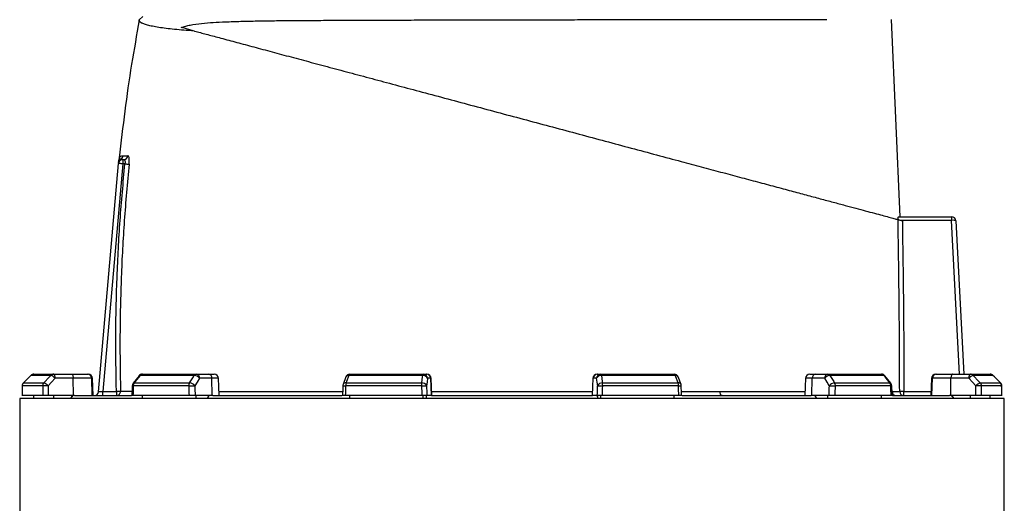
# Model space of a CAD drawing. Header units: millimetres. Extents: x 5407 to 15347, y 2145 to 17923.
# Tile 6 of 7: x 9937 to 13377, y 14021 to 15711. Entities that reach past the tile are written whole.
import ezdxf

# ---------------------------------------------------------------- set-up
doc = ezdxf.new("R2010")
doc.units = ezdxf.units.MM
doc.header["$LTSCALE"] = 5

msp = doc.modelspace()

# ---------------------------------------------------------------- linework, layer by layer
at = {"color": 7, "linetype": 'Continuous', "lineweight": 25}
for p, q in [((10354.6, 15710.3), (10366.9, 15722.6)), ((13013, 15022.6), (12982.3, 15712.2)), ((10212.3, 14411.3), (10282.1, 15208.9)), ((10297, 15207.6), (10227.4, 14412.6)), ((10284.1, 15224.4), (10284.1, 15224.3)), ((10297, 15222.6), (10297, 15207.6)), ((10297, 15222.6), (10300.6, 15222.6)), ((10304.5, 15207.6), (10297, 15207.6)), ((13007.1, 15022.6), (13192.5, 15022.6)), ((13192.5, 15010.1), (13015.9, 15010.1)), ((13192.5, 15022.6), (13192.5, 15010.1)), ((13192.5, 15022.6), (13192.6, 15022.6)), ((13207.6, 15008.4), (13235.7, 14472.6)), ((9975.8, 14468.2), (9949.9, 14442)), ((10045.6, 14468.2), (9976.1, 14468.2)), ((9986.5, 14472.6), (10055.6, 14472.6)), ((10055.6, 14472.6), (10118.7, 14472.6)), ((10123.9, 14458.2), (10060.8, 14458.2)), ((10118.7, 14472.6), (10173.6, 14472.6)), ((10124.6, 14397.6), (10123.9, 14458.2)), ((10188.4, 14458.2), (10123.9, 14458.2)), ((10173.6, 14472.6), (10176.2, 14472.6)), ((10190.5, 14397.6), (10188.4, 14458.2)), ((10193.3, 14397.6), (10191.2, 14458.2)), ((10353.7, 14466.9), (10333, 14440.7)), ((10546.6, 14468.2), (10357.4, 14468.2)), ((10365.4, 14472.6), (10553.5, 14472.6)), ((10553.5, 14472.6), (10596.6, 14472.6)), ((10608.1, 14458.2), (10565, 14458.2)), ((10596.6, 14472.6), (10616.5, 14472.6)), ((10609.7, 14397.6), (10608.1, 14458.2)), ((10633.6, 14397.6), (10631.5, 14458.2)), ((11076.4, 14462.9), (11066.6, 14436.7)), ((11345.1, 14468.2), (11086.9, 14468.2)), ((11090.4, 14472.6), (11347, 14472.6)), ((11347, 14472.6), (11358.6, 14472.6)), ((11358.6, 14472.6), (11359.8, 14472.6)), ((11373.3, 14458.2), (11361.8, 14458.2)), ((11375.4, 14397.6), (11373.3, 14458.2)), ((11376.9, 14397.6), (11374.8, 14458.2)), ((11939.1, 14458.2), (11937, 14397.6)), ((11938.6, 14397.6), (11940.7, 14458.2)), ((11952.5, 14458.2), (11940.7, 14458.2)), ((11954.1, 14472.6), (11955.4, 14472.6)), ((11955.4, 14472.6), (11967.2, 14472.6)), ((11967.2, 14472.6), (12223.6, 14472.6)), ((12227.1, 14468.2), (11969.2, 14468.2)), ((12247.5, 14436.7), (12237.6, 14462.9)), ((12682.5, 14458.2), (12680.4, 14397.6)), ((12697.5, 14472.6), (12717.6, 14472.6)), ((12704.5, 14397.6), (12706.1, 14458.2)), ((12749.4, 14458.2), (12706.1, 14458.2)), ((12717.6, 14472.6), (12760.8, 14472.6)), ((12760.8, 14472.6), (12948.2, 14472.6)), ((12956.3, 14468.2), (12767.7, 14468.2)), ((12980.7, 14440.7), (12960, 14466.9)), ((13122.6, 14458.2), (13120.5, 14397.6)), ((13123.5, 14397.6), (13125.5, 14458.2)), ((13190.4, 14458.2), (13125.5, 14458.2)), ((13137.6, 14472.6), (13140.3, 14472.6)), ((13140.3, 14472.6), (13195.5, 14472.6)), ((13189.7, 14397.6), (13190.4, 14458.2)), ((13253.5, 14458.2), (13190.4, 14458.2)), ((13195.5, 14472.6), (13258.6, 14472.6)), ((13258.6, 14472.6), (13326.9, 14472.6)), ((13337.3, 14468.2), (13268.6, 14468.2)), ((13326.9, 14472.6), (13327.2, 14472.6)), ((13363.5, 14442), (13337.5, 14468.2)), ((13363.9, 14442), (13337.9, 14468.2)), ((10017.2, 14431.4), (9945.8, 14431.4)), ((9950.1, 14442), (10021.3, 14442)), ((10527.7, 14431.4), (10333.4, 14431.4)), ((10336.7, 14442), (10530.5, 14442)), ((11340.7, 14431.4), (11075.7, 14431.4)), ((11077.1, 14442), (11341.5, 14442)), ((11972.9, 14442), (12237, 14442)), ((12238.5, 14431.4), (11973.7, 14431.4)), ((12783.9, 14442), (12977, 14442)), ((12980.4, 14431.4), (12786.8, 14431.4)), ((13293, 14442), (13363.3, 14442)), ((13367.7, 14431.4), (13297.1, 14431.4)), ((9936.9, 14387.6), (9936.9, 6812.6)), ((13376.9, 14387.6), (9936.9, 14387.6)), ((10017.6, 14397.6), (9945.5, 14397.6)), ((9986.5, 14387.6), (9986.5, 14397.6)), ((10124.6, 14397.6), (10036.9, 14397.6)), ((10055.6, 14387.6), (10055.6, 14397.6)), ((10118.7, 14393.7), (10113, 14387.6)), ((10122.3, 14397.6), (10118.7, 14393.7)), ((10118.7, 14393.7), (10118.7, 14397.6)), ((10128.1, 14397.6), (10124.6, 14397.6)), ((10128.1, 14397.6), (10327.2, 14397.6)), ((10227.4, 14412.6), (10274.7, 14412.6)), ((10227.4, 14397.6), (10227.4, 14412.6)), ((10274.7, 14412.6), (10274.7, 14397.6)), ((10528.6, 14397.6), (10332.6, 14397.6)), ((10365.4, 14387.6), (10365.4, 14397.6)), ((10609.7, 14397.6), (10549.8, 14397.6)), ((10553.5, 14387.6), (10553.5, 14397.6)), ((10592.7, 14387.6), (10596.6, 14393.7)), ((10596.6, 14393.7), (10599, 14397.6)), ((10596.6, 14393.7), (10596.6, 14397.6)), ((10612.1, 14397.6), (10609.7, 14397.6)), ((10612.1, 14397.6), (11062.9, 14397.6)), ((11341.9, 14397.6), (11074.5, 14397.6)), ((11090.4, 14387.6), (11090.4, 14397.6)), ((11347, 14387.6), (11347, 14397.6)), ((11357.5, 14387.6), (11358.6, 14393.7)), ((11358.6, 14393.7), (11358.6, 14397.6)), ((11358.6, 14393.7), (11359.1, 14397.6)), ((11375.4, 14397.6), (11359.4, 14397.6)), ((11376, 14397.6), (11375.4, 14397.6)), ((11376, 14397.6), (11937.9, 14397.6)), ((11938.6, 14397.6), (11937.9, 14397.6)), ((11955, 14397.6), (11938.6, 14397.6)), ((11954.8, 14397.6), (11955.4, 14393.3)), ((11955.4, 14393.3), (11955.4, 14397.6)), ((11955.4, 14393.3), (11956.4, 14387.6)), ((11967.2, 14387.6), (11967.2, 14397.6)), ((12239.6, 14397.6), (11972.5, 14397.6)), ((12223.6, 14387.6), (12223.6, 14397.6)), ((12251.5, 14397.6), (12701.8, 14397.6)), ((12704.5, 14397.6), (12701.8, 14397.6)), ((12764.6, 14397.6), (12704.5, 14397.6)), ((12714.9, 14397.6), (12717.6, 14393.3)), ((12717.6, 14393.3), (12717.6, 14397.6)), ((12717.6, 14393.3), (12721.2, 14387.6)), ((12760.8, 14387.6), (12760.8, 14397.6)), ((12981.1, 14397.6), (12785.9, 14397.6)), ((12948.2, 14387.6), (12948.2, 14397.6)), ((12986.8, 14397.6), (13185.7, 14397.6)), ((13026.3, 14397.6), (13026.3, 14412.6)), ((13189.7, 14397.6), (13185.7, 14397.6)), ((13277.5, 14397.6), (13189.7, 14397.6)), ((13191.5, 14397.6), (13195.5, 14393.3)), ((13195.5, 14393.3), (13195.5, 14397.6)), ((13195.5, 14393.3), (13200.8, 14387.6)), ((13258.6, 14387.6), (13258.6, 14397.6)), ((13367.9, 14397.6), (13296.7, 14397.6)), ((13326.9, 14387.6), (13326.9, 14397.6)), ((13327.2, 14387.6), (13327.2, 14397.6)), ((13376.9, 6812.6), (13376.9, 14387.6))]:
    msp.add_line(p, q, dxfattribs=at)
at = {"color": 8, "linetype": 'Continuous', "lineweight": 25}
for p, q in [((13220.7, 14472.6), (13192.5, 15010.1)), ((9975.8, 14468.2), (9976.1, 14468.2)), ((10191.2, 14458.2), (10188.4, 14458.2)), ((10631.5, 14458.2), (10608.1, 14458.2)), ((11374.8, 14458.2), (11373.3, 14458.2)), ((11940.7, 14458.2), (11939.1, 14458.2)), ((12706.1, 14458.2), (12682.5, 14458.2)), ((13125.5, 14458.2), (13122.6, 14458.2)), ((13327.3, 14472.6), (13327.2, 14472.6)), ((13337.3, 14468.2), (13337.6, 14468.2)), ((9945.5, 14431.5), (9945.8, 14431.4)), ((9949.9, 14442), (9950.1, 14442)), ((13363.3, 14442), (13363.6, 14442)), ((13367.7, 14431.4), (13367.9, 14431.5)), ((13026.3, 14412.6), (13121.1, 14412.6))]:
    msp.add_line(p, q, dxfattribs=at)
at = {"color": 7, "linetype": 'Continuous', "lineweight": 25, "flags": 128}
for points in [[(10547.9, 15671.4), (10531.5, 15675.8), (10515.7, 15680.1), (10500.7, 15684.1)], [(10297, 15207.6), (10294.1, 15207.9), (10291.3, 15208.1), (10288.7, 15208.4), (10286.4, 15208.6), (10284.6, 15208.7), (10283.2, 15208.8), (10282.3, 15208.9), (10282.1, 15208.9)], [(10304.5, 15207.6), (10307, 15207.4), (10309.4, 15207.1), (10311.6, 15206.9), (10313.7, 15206.7), (10315.5, 15206.5), (10317, 15206.4), (10318.2, 15206.3), (10319, 15206.2)], [(13193.3, 15010.2), (13192.9, 15010.1), (13192.5, 15010.1)], [(9976.1, 14468.2), (9955, 14447), (9950.1, 14442)], [(10021.3, 14442), (10041, 14463.2), (10045.6, 14468.2)], [(10060.8, 14458.2), (10048.4, 14444.8), (10036.5, 14431.9)], [(10060.8, 14458.2), (10060.7, 14461), (10060.3, 14463.7), (10059.9, 14466.2), (10059.2, 14468.4), (10058.4, 14470.2), (10057.6, 14471.5), (10056.6, 14472.4), (10055.6, 14472.6)], [(10118.7, 14472.6), (10119.7, 14472.4), (10120.6, 14471.5), (10121.5, 14470.2), (10122.3, 14468.4), (10122.9, 14466.2), (10123.4, 14463.7), (10123.7, 14461), (10123.9, 14458.2)], [(10357.4, 14468.2), (10340.7, 14447), (10336.7, 14442)], [(10530.5, 14442), (10543.6, 14463.2), (10546.6, 14468.2)], [(10565, 14458.2), (10556.8, 14444.8), (10548.9, 14431.9)], [(11086.9, 14468.2), (11079, 14447), (11077.1, 14442)], [(11341.5, 14442), (11344.4, 14463.2), (11345.1, 14468.2)], [(11345.1, 14468.2), (11345.3, 14469.2), (11345.5, 14470.1), (11345.7, 14470.9), (11346, 14471.5), (11346.2, 14472), (11346.5, 14472.3), (11346.8, 14472.6), (11347, 14472.6)], [(11361.8, 14458.2), (11359.9, 14444.8), (11358.2, 14431.9)], [(11956.2, 14431.9), (11954.3, 14444.8), (11952.5, 14458.2)], [(11969.2, 14468.2), (11969, 14469.2), (11968.7, 14470.1), (11968.5, 14470.9), (11968.3, 14471.5), (11968, 14472), (11967.8, 14472.3), (11967.5, 14472.6), (11967.2, 14472.6)], [(11969.2, 14468.2), (11972.1, 14447), (11972.9, 14442)], [(12237, 14442), (12229, 14463.2), (12227.1, 14468.2)], [(12765.5, 14431.9), (12757.6, 14444.8), (12749.4, 14458.2)], [(12767.7, 14468.2), (12780.8, 14447), (12783.9, 14442)], [(12977, 14442), (12960.3, 14463.2), (12956.3, 14468.2)], [(13195.5, 14472.6), (13194.5, 14472.4), (13193.6, 14471.5), (13192.7, 14470.2), (13191.9, 14468.4), (13191.3, 14466.2), (13190.8, 14463.7), (13190.5, 14461), (13190.4, 14458.2)], [(13253.5, 14458.2), (13253.7, 14461), (13254, 14463.7), (13254.4, 14466.2), (13255.1, 14468.4), (13255.8, 14470.2), (13256.7, 14471.5), (13257.7, 14472.4), (13258.6, 14472.6)], [(13277.9, 14431.9), (13266, 14444.8), (13253.5, 14458.2)], [(13268.6, 14468.2), (13288.3, 14447), (13293, 14442)], [(13363.3, 14442), (13342.3, 14463.2), (13337.3, 14468.2)], [(9945.5, 14431.5), (9945.5, 14422.9), (9945.3, 14397)], [(10329.8, 14431.8), (10329.6, 14423.1), (10329, 14397.2)], [(10527.7, 14431.4), (10530.1, 14431.5), (10532.8, 14431.6), (10535.7, 14431.7), (10538.7, 14431.8), (10541.6, 14431.9), (10544.3, 14431.9), (10546.8, 14431.9), (10548.9, 14431.9)], [(11065.7, 14431.9), (11065.4, 14423.3), (11064.5, 14397.4)], [(11340.7, 14431.4), (11343.7, 14431.5), (11346.6, 14431.6), (11349.4, 14431.7), (11352, 14431.8), (11354.2, 14431.9), (11356.1, 14431.9), (11357.4, 14431.9), (11358.2, 14431.9)], [(11956.2, 14431.9), (11957, 14431.9), (11958.3, 14431.9), (11960.1, 14431.9), (11962.4, 14431.8), (11965, 14431.7), (11967.8, 14431.6), (11970.7, 14431.5), (11973.7, 14431.4)], [(12249.5, 14397.4), (12249.3, 14406), (12248.4, 14431.9)], [(12765.5, 14431.9), (12767.7, 14431.9), (12770.1, 14431.9), (12772.9, 14431.9), (12775.8, 14431.8), (12778.7, 14431.7), (12781.6, 14431.6), (12784.3, 14431.5), (12786.8, 14431.4)], [(12984.7, 14397.2), (12984.5, 14405.9), (12983.9, 14431.8)], [(13368.1, 14397), (13368.1, 14405.6), (13367.9, 14431.5)], [(13368.4, 14397), (13368.4, 14405.6), (13368.2, 14431.5)], [(10212.3, 14411.3), (10212.6, 14411.4), (10213.4, 14411.4), (10214.8, 14411.5), (10216.7, 14411.7), (10219, 14411.9), (10221.6, 14412.1), (10224.5, 14412.4), (10227.4, 14412.6)], [(10274.7, 14412.6), (10277.2, 14412.7), (10279.7, 14412.8), (10282, 14412.8), (10284.1, 14412.9), (10285.9, 14412.9), (10287.4, 14413), (10288.6, 14413), (10289.4, 14413)], [(12391.1, 14397.6), (12389.6, 14397.9), (12388.2, 14398.7), (12386.9, 14399.9), (12385.8, 14401.6), (12384.8, 14403.7), (12384.1, 14406.1), (12383.6, 14408.8), (12383.3, 14411.5)], [(13026.3, 14412.6), (13023.5, 14412.6), (13020.8, 14412.6), (13018.3, 14412.6), (13016.1, 14412.6), (13014.3, 14412.5), (13012.8, 14412.5), (13011.8, 14412.5), (13011.3, 14412.5)]]:
    msp.add_lwpolyline(points, dxfattribs=at)
at = {"color": 8, "linetype": 'Continuous', "lineweight": 25, "flags": 128}
for points in [[(13363.9, 14441.6), (13363.9, 14441.9), (13363.9, 14442)], [(13367.9, 14431.6), (13368.2, 14431.5), (13368.2, 14431.5)]]:
    msp.add_lwpolyline(points, dxfattribs=at)
at = {"color": 7, "linetype": 'Continuous', "lineweight": 25}
for centre, radius, start, end in [((10297, 15207.6), 15, 90, 175), ((10297.3, 15211.2), 14.9, 117.8094, 174.9731), ((10298, 15218.9), 15, 158.5299, 174.9873), ((10283.1, 15237.6), 15, 298.5941, 354.2344), ((10300.5, 15237.4), 14.8, 270.5861, 354.8854), ((13133.2, 15013.3), 60.1, 357.0434, 8.9563), ((13192.6, 15007.6), 15, 3, 90), ((9986.5, 14457.6), 15, 90, 135.26), ((9986.5, 14458), 14.6, 90.0944, 135.606), ((10055.7, 14458.9), 13.7, 90.3305, 137.1409), ((10037.4, 14439.4), 30, 38.6806, 74.0018), ((10173.5, 14457.7), 14.9, 1.584, 89.6146), ((10176.2, 14457.6), 15, 2, 90), ((10365.4, 14457.6), 15, 90, 141.7725), ((10365.8, 14462.4), 10.3, 92.0286, 145.1932), ((10554.1, 14464.2), 8.5, 93.9212, 151.2515), ((10545.6, 14444.6), 23.6, 34.9093, 87.575), ((10551.6, 14459.3), 13.5, 355.1131, 81.8126), ((10594.7, 14459.3), 13.5, 355.1137, 81.8121), ((10616.5, 14457.6), 15, 2, 90), ((11090.4, 14457.6), 15, 90, 159.5258), ((11092.2, 14467.6), 5.3, 109.1361, 173.3815), ((11346.9, 14452.3), 16, 21.41, 96.2862), ((11346.9, 14457.8), 14.9, 1.5536, 89.5856), ((11358.5, 14457.8), 14.9, 1.5537, 89.5856), ((11359.8, 14457.6), 15, 2, 90), ((11954.1, 14457.6), 15, 90, 178), ((11955.6, 14457.8), 14.9, 90.4311, 178.464), ((11967.3, 14457.8), 14.9, 90.4311, 178.464), ((11967.4, 14452.2), 16.1, 83.7713, 158.4516), ((12223.6, 14457.6), 15, 20.6328, 90), ((12221.8, 14467.6), 5.31, 6.8602, 71.1599), ((12697.5, 14457.6), 15, 90, 178), ((12719.5, 14459.3), 13.5, 98.2847, 184.9488), ((12762.8, 14459.3), 13.5, 98.2852, 184.9483), ((12768.8, 14444.6), 23.7, 92.4861, 145.0435), ((12760.2, 14464.1), 8.54, 28.9008, 86.1339), ((12948.2, 14457.6), 15, 38.3015, 90), ((12947.9, 14462.4), 10.3, 34.9167, 88.0011), ((13137.6, 14457.6), 15, 90, 178), ((13140.4, 14457.7), 14.9, 90.4015, 178.4322), ((13277, 14439.4), 30.1, 106.1379, 141.3053), ((13258.6, 14458.9), 13.8, 42.9021, 89.6776), ((13326.9, 14457.6), 15, 44.7537, 90), ((13326.9, 14458), 14.6, 44.4162, 89.9092), ((13327.2, 14457.6), 15, 44.74, 90), ((9960.5, 14431.4), 15, 135.2608, 179.6336), ((9960.9, 14431.4), 15.1, 135.6016, 180.0854), ((10032.7, 14431.5), 15.5, 137.105, 180.2726), ((10034.2, 14161), 270.9, 89.5172, 93.5963), ((10013.1, 14413.2), 30, 38.6886, 73.988), ((10344.8, 14431.4), 15, 141.7733, 178.6994), ((10351, 14431.7), 17.6, 144.1676, 180.891), ((10547.5, 14431.8), 19.8, 148.8796, 181.0913), ((10529.5, 14418.4), 23.6, 34.9134, 87.5596), ((11080.7, 14431.4), 15, 159.5263, 178.114), ((11110.7, 14432), 35, 163.3505, 180.9444), ((11403.9, 14432), 63.2, 170.9144, 180.5689), ((11343.3, 14426.1), 16, 21.4084, 96.2697), ((11971.1, 14426), 16.1, 83.7879, 158.453), ((11911.6, 14432), 62.1, 359.4208, 9.2536), ((12203.8, 14432), 34.7, 359.0496, 16.8052), ((12233.4, 14431.4), 15, 1.8837, 20.6323), ((12784.9, 14418.4), 23.7, 92.5013, 145.0397), ((12767, 14431.8), 19.7, 358.9112, 31.232), ((12962.8, 14431.7), 17.6, 359.1136, 35.923), ((12968.9, 14431.4), 15, 1.2954, 38.3008), ((13301.3, 14413.1), 30.1, 106.1515, 141.2965), ((13280.2, 14162.8), 269.2, 86.391, 90.4905), ((13281.7, 14431.5), 15.5, 359.7325, 42.9361), ((13352.5, 14431.4), 15.1, 359.9185, 44.4194), ((13352.9, 14431.4), 15, 0.3597, 44.7529), ((13353.2, 14431.4), 15, 0.3664, 44.7392), ((10197.3, 14412.6), 15, 270, 355), ((10274.5, 14412.5), 14.8, 270.7161, 2.0886), ((12999.5, 14412.5), 14.9, 181.3712, 269.4876), ((13026.3, 14412.6), 15, 180.3669, 269.9078)]:
    msp.add_arc(centre, radius, start, end, dxfattribs=at)
at = {"color": 8, "linetype": 'Continuous', "lineweight": 25}
for centre, radius, start, end in [((10356.8, 14464), 4.3, 82.1531, 137.0174), ((11085.4, 14458.2), 10.2, 81.5976, 152.4572), ((12228.6, 14458.2), 10.2, 27.6205, 98.4207), ((12956.9, 14464), 4.26, 43.0069, 97.8869), ((10333.1, 14447.7), 16.2, 258.1991, 270.9767), ((10336.2, 14437.8), 4.29, 82.1797, 136.9879), ((11080.4, 14629), 197.6, 265.7225, 268.6252), ((11075.6, 14431.9), 10.2, 81.6245, 152.3672), ((12238.5, 14432), 10.2, 27.7402, 98.3899), ((12237.1, 14559.4), 128, 270.6096, 275.07), ((12977.6, 14437.8), 4.25, 43.0603, 97.8516), ((12980.7, 14447.3), 15.9, 268.9558, 281.9302)]:
    msp.add_arc(centre, radius, start, end, dxfattribs=at)
at = {"color": 7, "linetype": 'Continuous', "lineweight": 25}
for centre, major_axis, ratio, start_param, end_param in [((13192.6, 15007.6), (15, 0.8), 0.166667, 0, 1.518436), ((11646.5, 14042.8), (303.7, 49111.2), 0.034679, 1.563098, 1.563786), ((11646.5, 14042.8), (-595.1, 49111.2), 0.033076, 1.562483, 1.563171), ((11651.7, 14043.4), (-589.9, 49111.2), 0.03279, 1.56249, 1.563189), ((11647.9, 14042.8), (1115.1, 49111.2), 0.026932, 1.563495, 1.564183), ((11647.9, 14042.8), (-1327.8, 49111.2), 0.022581, 1.562273, 1.562961), ((11659.4, 14043.4), (-1316.3, 49111.2), 0.022385, 1.562284, 1.562982), ((11651.7, 14042.8), (1626.9, 49111.2), 0.011979, 1.563281, 1.563969), ((11651.7, 14042.8), (-1704.3, 49111.2), 0.006051, 1.562674, 1.563362), ((11666.5, 14043.4), (-1689.5, 49111.2), 0.005998, 1.562677, 1.563376), ((11642.1, 14043.4), (1688.5, 49111.2), 0.006115, 4.719813, 4.720512), ((11656.9, 14042.8), (1703.3, 49111.2), 0.006169, 4.719828, 4.720516), ((11656.9, 14042.8), (-1624.9, 49111.2), 0.012091, 4.719214, 4.719902), ((11650.6, 14043.4), (1312.6, 49111.2), 0.022476, 4.720204, 4.720902), ((11662.1, 14042.8), (1324, 49111.2), 0.022672, 4.720225, 4.720913), ((11662.1, 14042.8), (-1110.6, 49111.2), 0.02701, 4.719003, 4.719691), ((11660.7, 14043.4), (584.5, 49111.2), 0.03283, 4.719994, 4.720692), ((11665.8, 14042.8), (589.6, 49111.2), 0.033117, 4.720011, 4.720699), ((11665.8, 14042.8), (-297.9, 49111.2), 0.0347, 4.719403, 4.720091)]:
    msp.add_ellipse(centre, major_axis=major_axis, ratio=ratio, start_param=start_param, end_param=end_param, dxfattribs=at)
for points, knots in [([(10354.7, 15710.3), (10345.4, 15658.7), (10326.5, 15552.9), (10303.2, 15392.2), (10291, 15283), (10284.9, 15228.4)], [0, 0, 0, 0, 0.323091, 0.662083, 1, 1, 1, 1]), ([(10547.9, 15671.4), (10547.4, 15671.5), (10534.2, 15672.4), (10509.7, 15674.3), (10477.1, 15677.3), (10447.9, 15680.6), (10422.3, 15684.1), (10400.5, 15688), (10382.9, 15692.1), (10369.5, 15696.3), (10360.3, 15700.8), (10354.8, 15705.5), (10354.6, 15708.7), (10354.6, 15710.3)], [0, 0, 0, 0, 0.004301, 0.102556, 0.200887, 0.299141, 0.400327, 0.501599, 0.602786, 0.701453, 0.80012, 0.90006, 1, 1, 1, 1]), ([(10500.7, 15684.1), (10506.1, 15685.9), (10517, 15689.4), (10540.6, 15694.3), (10572.4, 15698.9), (10613, 15701.9), (10658.2, 15703.9), (10709.2, 15705.8), (10766.3, 15707), (10826.4, 15707.8), (10889.2, 15708.4), (10955.1, 15708.8), (11024.2, 15709.2), (11096.2, 15709.5), (11170.5, 15709.8), (11246.6, 15710), (11324.2, 15710.2), (11406, 15710.4), (11491.9, 15710.6), (11581.9, 15710.8), (11672.4, 15711), (11762.9, 15711.1), (11852.5, 15711.3), (11941.2, 15711.4), (12028.5, 15711.5), (12114.4, 15711.6), (12198.2, 15711.8), (12279.4, 15711.9), (12357.8, 15712), (12433.2, 15712.1), (12505.2, 15712.1), (12573.5, 15712.2), (12638.5, 15712.3), (12700.3, 15712.3), (12737.7, 15712.4), (12756.4, 15712.4)], [0, 0, 0, 0, 0.009249, 0.018511, 0.04311, 0.067725, 0.092331, 0.122106, 0.15195, 0.181809, 0.211636, 0.241397, 0.27175, 0.302214, 0.332735, 0.363254, 0.393716, 0.424067, 0.457887, 0.491824, 0.525801, 0.559738, 0.593557, 0.627122, 0.660803, 0.694522, 0.728202, 0.761768, 0.795279, 0.828904, 0.862569, 0.896194, 0.929705, 0.964853, 1, 1, 1, 1]), ([(10547.9, 15671.4), (10561.3, 15667.8), (10588.1, 15660.7), (10634.9, 15648.1), (10687.5, 15634), (10746.8, 15618.2), (10809.8, 15601.3), (10876.3, 15583.4), (10946.6, 15564.6), (11020.5, 15544.8), (11097.9, 15524.1), (11177.7, 15502.7), (11259.4, 15480.8), (11344.4, 15458), (11432.4, 15434.5), (11523.3, 15410.1), (11615, 15385.5), (11706.9, 15360.9), (11799.1, 15336.2), (11891.3, 15311.5), (11983.1, 15286.9), (12073.6, 15262.6), (12162.3, 15238.9), (12243.8, 15217), (12318.2, 15197.1), (12386.1, 15178.9), (12451.8, 15161.3), (12515.1, 15144.3), (12575.5, 15128.2), (12632.3, 15112.9), (12685.1, 15098.8), (12734.1, 15085.7), (12779.5, 15073.5), (12821, 15062.4), (12858.6, 15052.3), (12892.8, 15043.1), (12923.6, 15034.9), (12951, 15027.5), (12973.9, 15021.4), (12992, 15016.5), (13001.4, 15014), (13005.2, 15013), (13005.6, 15012.9)], [0, 0, 0, 0, 0.02258, 0.045159, 0.070938, 0.096799, 0.122692, 0.148559, 0.174342, 0.200844, 0.227426, 0.254038, 0.280626, 0.307132, 0.335211, 0.363383, 0.391585, 0.419755, 0.447831, 0.476364, 0.504994, 0.533658, 0.562291, 0.590825, 0.614505, 0.638267, 0.662065, 0.685853, 0.709594, 0.73326, 0.756328, 0.779486, 0.80269, 0.825897, 0.849059, 0.872131, 0.897045, 0.922026, 0.947022, 0.971989, 0.99689, 1, 1, 1, 1]), ([(10274.7, 14412.6), (10273.6, 14479.2), (10271.4, 14612.3), (10276.2, 14811.5), (10286.4, 15010.1), (10298.5, 15141.8), (10304.5, 15207.6)], [0, 0, 0, 0, 0.250737, 0.501724, 0.750741, 1, 1, 1, 1]), ([(10282.4, 15212.5), (10282.5, 15213.7), (10282.7, 15216), (10282.9, 15218.3), (10283, 15220.2), (10283, 15220), (10283, 15220)], [0, 0, 0, 0, 0.281589, 0.570848, 0.850152, 1, 1, 1, 1]), ([(10284.8, 15228.4), (10284.8, 15227.9), (10284.7, 15226.7), (10284.3, 15225.3), (10284.1, 15224.6), (10284, 15224.4)], [0, 0, 0, 0, 0.36673, 0.866869, 1, 1, 1, 1]), ([(10319, 15206.2), (10313, 15140.5), (10301, 15009.1), (10291.4, 14824.4), (10287.4, 14665.6), (10286.9, 14532.8), (10288.5, 14452.9), (10289.4, 14413)], [0, 0, 0, 0, 0.249017, 0.498276, 0.698399, 0.849171, 1, 1, 1, 1]), ([(10290.3, 15224.4), (10290.8, 15224.1), (10292.6, 15223.1), (10295.1, 15222.8), (10297, 15222.6)], [0, 0, 0, 0, 0.26599, 1, 1, 1, 1]), ([(10298, 15236.1), (10300.4, 15236.1), (10305.2, 15236.1), (10311.9, 15236.1), (10315.2, 15236.1)], [0, 0, 0, 0, 0.499638, 1, 1, 1, 1]), ([(10300.6, 15222.6), (10301.3, 15222.5), (10302.7, 15222.1), (10304.3, 15219.5), (10305.1, 15215.7), (10305.1, 15211.4), (10304.7, 15208.7), (10304.5, 15207.6)], [0, 0, 0, 0, 0.226144, 0.44718, 0.658802, 0.863145, 1, 1, 1, 1]), ([(10319, 15206.2), (10319.2, 15208.4), (10319.6, 15213.8), (10319.6, 15222.2), (10318.9, 15229.9), (10317.3, 15235.1), (10315.9, 15235.8), (10315.2, 15236.1)], [0, 0, 0, 0, 0.13951, 0.349195, 0.563814, 0.782196, 1, 1, 1, 1]), ([(13011.3, 14412.5), (13011, 14510), (13010.3, 14710.2), (13007.2, 14910.3), (13005.6, 15012.9)], [0, 0, 0, 0, 0.487254, 1, 1, 1, 1]), ([(13005.6, 15012.9), (13005.9, 15012.8), (13006.6, 15012.6), (13009.6, 15011.8), (13013.6, 15010.8), (13017.5, 15009.7), (13019.9, 15009.1), (13020.6, 15008.9)], [0, 0, 0, 0, 0.221698, 0.443201, 0.669685, 0.905148, 1, 1, 1, 1]), ([(13006.2, 15012.7), (13006.2, 15014.1), (13006.2, 15016.8), (13006.3, 15019.9), (13006.6, 15022.2), (13006.9, 15022.5), (13007.1, 15022.6)], [0, 0, 0, 0, 0.245732, 0.491448, 0.737582, 1, 1, 1, 1]), ([(13020.6, 15008.9), (13022.1, 14907.6), (13025.2, 14708.9), (13025.9, 14510.1), (13026.3, 14412.6)], [0, 0, 0, 0, 0.509444, 1, 1, 1, 1]), ([(10036.9, 14397.6), (10035.2, 14397.6), (10032, 14397.6), (10026.9, 14397.6), (10022.4, 14397.6), (10019.2, 14397.6), (10018.1, 14397.6), (10017.6, 14397.6)], [0, 0, 0, 0, 0.21355, 0.427096, 0.640702, 0.854433, 1, 1, 1, 1]), ([(10332.6, 14397.6), (10331.7, 14397.6), (10329.8, 14397.6), (10328.8, 14397.6), (10329.1, 14397.6), (10329.1, 14397.6)], [0, 0, 0, 0, 0.477359, 0.954723, 1, 1, 1, 1]), ([(10549.8, 14397.6), (10548.6, 14397.6), (10546.2, 14397.6), (10541.3, 14397.6), (10536.2, 14397.6), (10531.8, 14397.6), (10529.5, 14397.6), (10528.6, 14397.6)], [0, 0, 0, 0, 0.213549, 0.427097, 0.640704, 0.854432, 1, 1, 1, 1]), ([(11074.5, 14397.6), (11073, 14397.6), (11069.9, 14397.6), (11066.6, 14397.6), (11064.7, 14397.6), (11064.7, 14397.6), (11064.7, 14397.6)], [0, 0, 0, 0, 0.274237, 0.548473, 0.822642, 1, 1, 1, 1]), ([(11359.4, 14397.6), (11358.9, 14397.6), (11358, 14397.6), (11354.7, 14397.6), (11350.3, 14397.6), (11345.8, 14397.6), (11343, 14397.6), (11341.9, 14397.6)], [0, 0, 0, 0, 0.21355, 0.427096, 0.640704, 0.854432, 1, 1, 1, 1]), ([(11972.5, 14397.6), (11970.8, 14397.6), (11967.4, 14397.6), (11962.5, 14397.6), (11958.5, 14397.6), (11955.9, 14397.6), (11955.2, 14397.6), (11955, 14397.6)], [0, 0, 0, 0, 0.213876, 0.427756, 0.641571, 0.855269, 1, 1, 1, 1]), ([(12249.5, 14397.6), (12249.4, 14397.6), (12249.1, 14397.6), (12246.6, 14397.6), (12243.2, 14397.6), (12240.6, 14397.6), (12239.6, 14397.6)], [0, 0, 0, 0, 0.263672, 0.538211, 0.812909, 1, 1, 1, 1]), ([(12785.9, 14397.6), (12784.5, 14397.6), (12781.7, 14397.6), (12776.6, 14397.6), (12771.5, 14397.6), (12767.4, 14397.6), (12765.4, 14397.6), (12764.6, 14397.6)], [0, 0, 0, 0, 0.213877, 0.427756, 0.641575, 0.85527, 1, 1, 1, 1]), ([(12984.5, 14397.6), (12984.6, 14397.6), (12984.7, 14397.6), (12983.5, 14397.6), (12981.8, 14397.6), (12981.1, 14397.6)], [0, 0, 0, 0, 0.194961, 0.67384, 1, 1, 1, 1]), ([(12984.6, 14412.1), (12990.8, 14412.2), (13002.4, 14412.3), (13008.5, 14412.4), (13011.3, 14412.5)], [0, 0, 0, 0, 0.537274, 1, 1, 1, 1]), ([(13296.7, 14397.6), (13296, 14397.6), (13294.6, 14397.6), (13290.6, 14397.6), (13285.9, 14397.6), (13281.3, 14397.6), (13278.6, 14397.6), (13277.5, 14397.6)], [0, 0, 0, 0, 0.213877, 0.427753, 0.641576, 0.855266, 1, 1, 1, 1])]:
    msp.add_open_spline(points, degree=3, knots=knots, dxfattribs=at)
at = {"color": 8, "linetype": 'Continuous', "lineweight": 25}
for points, knots in [([(10284.1, 15224.3), (10284.1, 15224.3), (10283.7, 15224), (10285.5, 15226), (10288.7, 15224.9), (10290.3, 15224.4)], [0, 0, 0, 0, 0.07542, 0.537788, 1, 1, 1, 1]), ([(10285.1, 15228.4), (10285, 15228.3), (10284.8, 15227.8), (10285.8, 15229.7), (10288, 15232.5), (10292, 15235.4), (10296.4, 15235.9), (10298, 15236.1)], [0, 0, 0, 0, 0.08429, 0.261318, 0.438385, 0.793343, 1, 1, 1, 1]), ([(10289.4, 14413), (10293.5, 14413), (10301.7, 14413), (10315.1, 14412.9), (10325.1, 14412.9), (10329.4, 14412.9)], [0, 0, 0, 0, 0.3632006, 0.726945, 1, 1, 1, 1]), ([(10633.1, 14412.1), (10637, 14412.1), (10657.1, 14412.1), (10696.3, 14412), (10750.9, 14412), (10809.4, 14411.9), (10871.4, 14411.8), (10937, 14411.7), (11001.4, 14411.7), (11044.9, 14411.7), (11065, 14411.6)], [0, 0, 0, 0, 0.032347, 0.167835, 0.304813, 0.441791, 0.586378, 0.731077, 0.875664, 1, 1, 1, 1]), ([(11376.5, 14411.5), (11401.8, 14411.5), (11453.2, 14411.5), (11531.8, 14411.5), (11611.6, 14411.5), (11690.8, 14411.5), (11769.2, 14411.5), (11846.3, 14411.5), (11902.5, 14411.5), (11932.6, 14411.5), (11937.5, 14411.5)], [0, 0, 0, 0, 0.136642, 0.278121, 0.419714, 0.561191, 0.698556, 0.836026, 0.973391, 1, 1, 1, 1]), ([(12249.1, 14411.5), (12262.8, 14411.5), (12291.7, 14411.5), (12336.5, 14411.5), (12367.1, 14411.5), (12383.3, 14411.5)], [0, 0, 0, 0, 0.29985, 0.62922, 1, 1, 1, 1]), ([(12383.3, 14411.5), (12407.9, 14411.5), (12457.3, 14411.6), (12527.1, 14411.6), (12593.4, 14411.7), (12644.8, 14411.7), (12672.4, 14411.7), (12680.9, 14411.7)], [0, 0, 0, 0, 0.224445, 0.449658, 0.675127, 0.900334, 1, 1, 1, 1])]:
    msp.add_open_spline(points, degree=3, knots=knots, dxfattribs=at)

doc.saveas('drawing.dxf')
